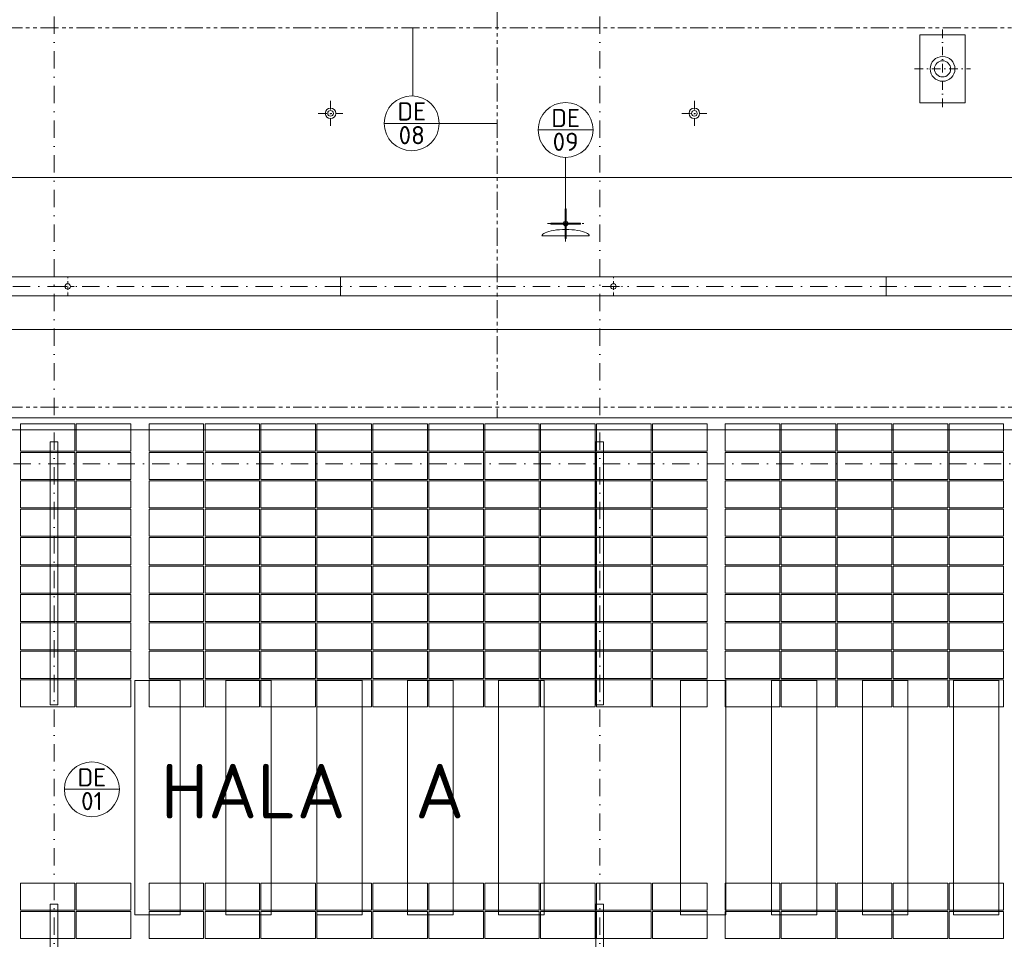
# Model space of a CAD drawing. Header units: millimetres. Extents: x -29085 to 3627694, y -159961 to 2281735.
# Tile 164 of 229: x 243174 to 264824, y 257223 to 277451. Entities that reach past the tile are written whole.
import ezdxf
from ezdxf.enums import TextEntityAlignment as Align

# ---------------------------------------------------------------- set-up
doc = ezdxf.new("R2010")
doc.units = ezdxf.units.MM
for name, pattern in [('CENTERX2', [101.6, 63.5, -12.7, 12.7, -12.7]), ('DASHDOT', [25.4, 12.7, -6.35, 0, -6.35]), ('PHANTOM2', [31.75, 15.875, -3.175, 3.175, -3.175, 3.175, -3.175])]:
    doc.linetypes.add(name, pattern=pattern)
for name, color, linetype, lineweight in [('A99_FVE', 30, 'Continuous', 5), ('A99_N_koty-200', 5, 'Continuous', 5), ('A99_N_txt-popis-200', 240, 'Continuous', 5), ('A99_N_znaceni 200', 5, 'Continuous', 5), ('A99_S_kce-demolice', 30, 'Continuous', 20), ('A99_S_kce-pohl', 7, 'Continuous', 5), ('A99_S_osy', 1, 'CENTERX2', 5)]:
    doc.layers.add(name, color=color, linetype=linetype, lineweight=lineweight)
doc.styles.add('A99_kota', font='isocpeur.ttf', dxfattribs={"height": 2})
doc.styles.add('A99_popis', font='isocpeur.ttf')
doc.styles.add('ad_popis 100', font='isocpeur.ttf', dxfattribs={"height": 200})
doc.dimstyles.new('A99_kota_200 new', dxfattribs={"dimscale": 200, "dimtxt": 2, "dimasz": 1.2, "dimexe": 0.5, "dimexo": 1.5, "dimgap": 0.3, "dimtad": 1, "dimdec": 0, "dimzin": 3, "dimdsep": 46, "dimtxsty": 'A99_kota', "dimblk": 'ARCHTICK', "dimcen": 2.5, "dimazin": 2, "dimtfac": 0.75, "dimtdec": 0, "dimtmove": 2, "dimatfit": 0, "dimfxl": 4, "dimfxlon": 1, "dimtolj": 1, "dimtzin": 0, "dimlwd": 5, "dimlwe": 5, "dimarcsym": 0})

# ---------------------------------------------------------------- blocks, each defined once
blk = doc.blocks.new('_ArchTick')
at = {"color": 0, "linetype": 'ByBlock', "const_width": 0.15}
blk.add_lwpolyline([(-0.5, -0.5), (0.5, 0.5)], dxfattribs=at)
blk = doc.blocks.new('*D96')
at = {"layer": 'A99_N_koty-200', "color": 0, "linetype": 'Continuous', "lineweight": 5, "transparency": 16777216}
for p, q in [((219679, 273976), (219679, 274076)), ((219679, 273976), (364729, 273976)), ((364729, 273976), (364729, 274076))]:
    blk.add_line(p, q, dxfattribs=at)
at = {"layer": 'Defpoints', "color": 0, "linetype": 'Continuous', "transparency": 16777216}
for p in [(219679, 273966), (364729, 273976), (364729, 273966)]:
    blk.add_point(p, dxfattribs=at)
at = {"layer": 'A99_N_koty-200', "color": 0, "linetype": 'Continuous', "lineweight": 5, "transparency": 16777216, "xscale": 240, "yscale": 240, "zscale": 240, "rotation": 180}
blk.add_blockref('_ArchTick', (219679, 273976), dxfattribs=at)
at = {"layer": 'A99_N_koty-200', "color": 0, "linetype": 'Continuous', "lineweight": 5, "transparency": 16777216, "xscale": 240, "yscale": 240, "zscale": 240}
blk.add_blockref('_ArchTick', (364729, 273976), dxfattribs=at)
at = {"layer": 'A99_N_koty-200', "color": 0, "linetype": 'Continuous', "transparency": 16777216, "insert": (290879, 274276), "char_height": 400, "attachment_point": 5, "style": 'A99_kota'}
blk.add_mtext('\\A1;145050', dxfattribs=at)
blk = doc.blocks.new('*U28')
at = {"color": 0, "linetype": 'ByBlock'}
blk.add_line((-3.02, 0), (3.02, 0), dxfattribs=at)
blk.add_circle((0, 0), 3.02, dxfattribs=at)
at = {"color": 0, "linetype": 'ByBlock', "style": 'A99_popis'}
for tag, p in [('KATEGORIE', (0, 1.31)), ('PRVEK', (0, -1.3))]:
    blk.add_attdef(tag, text='', height=2, dxfattribs=at).set_placement(p, align=Align.MIDDLE_CENTER)

msp = doc.modelspace()

# ---------------------------------------------------------------- linework, layer by layer
at = {"layer": 'A99_FVE', "lineweight": 5, "ltscale": 2}
for points in [[(244389, 268558.3), (244389, 267963.3), (243189, 267963.3), (243189, 268558.3)], [(245619, 268558.3), (245619, 267963.3), (244419, 267963.3), (244419, 268558.3)], [(246019, 268558.3), (246019, 267963.3), (247219, 267963.3), (247219, 268558.3)], [(247249, 268558.3), (247249, 267963.3), (248449, 267963.3), (248449, 268558.3)], [(248479, 268558.3), (248479, 267963.3), (249679, 267963.3), (249679, 268558.3)], [(249709, 268558.3), (249709, 267963.3), (250909, 267963.3), (250909, 268558.3)], [(250939, 268558.3), (250939, 267963.3), (252139, 267963.3), (252139, 268558.3)], [(253369, 268558.3), (253369, 267963.3), (252169, 267963.3), (252169, 268558.3)], [(254599, 268558.3), (254599, 267963.3), (253399, 267963.3), (253399, 268558.3)], [(255829, 268558.3), (255829, 267963.3), (254629, 267963.3), (254629, 268558.3)], [(257059, 268558.3), (257059, 267963.3), (255859, 267963.3), (255859, 268558.3)], [(258289, 268558.3), (258289, 267963.3), (257089, 267963.3), (257089, 268558.3)], [(258689, 268558.3), (258689, 267963.3), (259889, 267963.3), (259889, 268558.3)], [(259919, 268558.3), (259919, 267963.3), (261119, 267963.3), (261119, 268558.3)], [(261149, 268558.3), (261149, 267963.3), (262349, 267963.3), (262349, 268558.3)], [(262379, 268558.3), (262379, 267963.3), (263579, 267963.3), (263579, 268558.3)], [(263609, 268558.3), (263609, 267963.3), (264809, 267963.3), (264809, 268558.3)], [(244389, 267338.3), (244389, 267933.3), (243189, 267933.3), (243189, 267338.3)], [(245619, 267338.3), (245619, 267933.3), (244419, 267933.3), (244419, 267338.3)], [(246019, 267338.3), (246019, 267933.3), (247219, 267933.3), (247219, 267338.3)], [(247249, 267338.3), (247249, 267933.3), (248449, 267933.3), (248449, 267338.3)], [(248479, 267338.3), (248479, 267933.3), (249679, 267933.3), (249679, 267338.3)], [(249709, 267338.3), (249709, 267933.3), (250909, 267933.3), (250909, 267338.3)], [(250939, 267338.3), (250939, 267933.3), (252139, 267933.3), (252139, 267338.3)], [(253369, 267338.3), (253369, 267933.3), (252169, 267933.3), (252169, 267338.3)], [(254599, 267338.3), (254599, 267933.3), (253399, 267933.3), (253399, 267338.3)], [(255829, 267338.3), (255829, 267933.3), (254629, 267933.3), (254629, 267338.3)], [(257059, 267338.3), (257059, 267933.3), (255859, 267933.3), (255859, 267338.3)], [(258289, 267338.3), (258289, 267933.3), (257089, 267933.3), (257089, 267338.3)], [(258689, 267338.3), (258689, 267933.3), (259889, 267933.3), (259889, 267338.3)], [(259919, 267338.3), (259919, 267933.3), (261119, 267933.3), (261119, 267338.3)], [(261149, 267338.3), (261149, 267933.3), (262349, 267933.3), (262349, 267338.3)], [(262379, 267338.3), (262379, 267933.3), (263579, 267933.3), (263579, 267338.3)], [(263609, 267338.3), (263609, 267933.3), (264809, 267933.3), (264809, 267338.3)], [(244389, 267308.3), (244389, 266713.3), (243189, 266713.3), (243189, 267308.3)], [(245619, 267308.3), (245619, 266713.3), (244419, 266713.3), (244419, 267308.3)], [(246019, 267308.3), (246019, 266713.3), (247219, 266713.3), (247219, 267308.3)], [(247249, 267308.3), (247249, 266713.3), (248449, 266713.3), (248449, 267308.3)], [(248479, 267308.3), (248479, 266713.3), (249679, 266713.3), (249679, 267308.3)], [(249709, 267308.3), (249709, 266713.3), (250909, 266713.3), (250909, 267308.3)], [(250939, 267308.3), (250939, 266713.3), (252139, 266713.3), (252139, 267308.3)], [(253369, 267308.3), (253369, 266713.3), (252169, 266713.3), (252169, 267308.3)], [(254599, 267308.3), (254599, 266713.3), (253399, 266713.3), (253399, 267308.3)], [(255829, 267308.3), (255829, 266713.3), (254629, 266713.3), (254629, 267308.3)], [(257059, 267308.3), (257059, 266713.3), (255859, 266713.3), (255859, 267308.3)], [(258289, 267308.3), (258289, 266713.3), (257089, 266713.3), (257089, 267308.3)], [(258689, 267308.3), (258689, 266713.3), (259889, 266713.3), (259889, 267308.3)], [(259919, 267308.3), (259919, 266713.3), (261119, 266713.3), (261119, 267308.3)], [(261149, 267308.3), (261149, 266713.3), (262349, 266713.3), (262349, 267308.3)], [(262379, 267308.3), (262379, 266713.3), (263579, 266713.3), (263579, 267308.3)], [(263609, 267308.3), (263609, 266713.3), (264809, 266713.3), (264809, 267308.3)], [(244389, 266088.3), (244389, 266683.3), (243189, 266683.3), (243189, 266088.3)], [(245619, 266088.3), (245619, 266683.3), (244419, 266683.3), (244419, 266088.3)], [(246019, 266088.3), (246019, 266683.3), (247219, 266683.3), (247219, 266088.3)], [(247249, 266088.3), (247249, 266683.3), (248449, 266683.3), (248449, 266088.3)], [(248479, 266088.3), (248479, 266683.3), (249679, 266683.3), (249679, 266088.3)], [(249709, 266088.3), (249709, 266683.3), (250909, 266683.3), (250909, 266088.3)], [(250939, 266088.3), (250939, 266683.3), (252139, 266683.3), (252139, 266088.3)], [(253369, 266088.3), (253369, 266683.3), (252169, 266683.3), (252169, 266088.3)], [(254599, 266088.3), (254599, 266683.3), (253399, 266683.3), (253399, 266088.3)], [(255829, 266088.3), (255829, 266683.3), (254629, 266683.3), (254629, 266088.3)], [(257059, 266088.3), (257059, 266683.3), (255859, 266683.3), (255859, 266088.3)], [(258289, 266088.3), (258289, 266683.3), (257089, 266683.3), (257089, 266088.3)], [(258689, 266088.3), (258689, 266683.3), (259889, 266683.3), (259889, 266088.3)], [(259919, 266088.3), (259919, 266683.3), (261119, 266683.3), (261119, 266088.3)], [(261149, 266088.3), (261149, 266683.3), (262349, 266683.3), (262349, 266088.3)], [(262379, 266088.3), (262379, 266683.3), (263579, 266683.3), (263579, 266088.3)], [(263609, 266088.3), (263609, 266683.3), (264809, 266683.3), (264809, 266088.3)], [(244389, 265463.3), (244389, 266058.3), (243189, 266058.3), (243189, 265463.3)], [(245619, 265463.3), (245619, 266058.3), (244419, 266058.3), (244419, 265463.3)], [(246019, 265463.3), (246019, 266058.3), (247219, 266058.3), (247219, 265463.3)], [(247249, 265463.3), (247249, 266058.3), (248449, 266058.3), (248449, 265463.3)], [(248479, 265463.3), (248479, 266058.3), (249679, 266058.3), (249679, 265463.3)], [(249709, 265463.3), (249709, 266058.3), (250909, 266058.3), (250909, 265463.3)], [(250939, 265463.3), (250939, 266058.3), (252139, 266058.3), (252139, 265463.3)], [(253369, 265463.3), (253369, 266058.3), (252169, 266058.3), (252169, 265463.3)], [(254599, 265463.3), (254599, 266058.3), (253399, 266058.3), (253399, 265463.3)], [(255829, 265463.3), (255829, 266058.3), (254629, 266058.3), (254629, 265463.3)], [(257059, 265463.3), (257059, 266058.3), (255859, 266058.3), (255859, 265463.3)], [(258289, 265463.3), (258289, 266058.3), (257089, 266058.3), (257089, 265463.3)], [(258689, 265463.3), (258689, 266058.3), (259889, 266058.3), (259889, 265463.3)], [(259919, 265463.3), (259919, 266058.3), (261119, 266058.3), (261119, 265463.3)], [(261149, 265463.3), (261149, 266058.3), (262349, 266058.3), (262349, 265463.3)], [(262379, 265463.3), (262379, 266058.3), (263579, 266058.3), (263579, 265463.3)], [(263609, 265463.3), (263609, 266058.3), (264809, 266058.3), (264809, 265463.3)], [(244389, 264838.3), (244389, 265433.3), (243189, 265433.3), (243189, 264838.3)], [(245619, 264838.3), (245619, 265433.3), (244419, 265433.3), (244419, 264838.3)], [(246019, 264838.3), (246019, 265433.3), (247219, 265433.3), (247219, 264838.3)], [(247249, 264838.3), (247249, 265433.3), (248449, 265433.3), (248449, 264838.3)], [(248479, 264838.3), (248479, 265433.3), (249679, 265433.3), (249679, 264838.3)], [(249709, 264838.3), (249709, 265433.3), (250909, 265433.3), (250909, 264838.3)], [(250939, 264838.3), (250939, 265433.3), (252139, 265433.3), (252139, 264838.3)], [(253369, 264838.3), (253369, 265433.3), (252169, 265433.3), (252169, 264838.3)], [(254599, 264838.3), (254599, 265433.3), (253399, 265433.3), (253399, 264838.3)], [(255829, 264838.3), (255829, 265433.3), (254629, 265433.3), (254629, 264838.3)], [(257059, 264838.3), (257059, 265433.3), (255859, 265433.3), (255859, 264838.3)], [(258289, 264838.3), (258289, 265433.3), (257089, 265433.3), (257089, 264838.3)], [(258689, 264838.3), (258689, 265433.3), (259889, 265433.3), (259889, 264838.3)], [(259919, 264838.3), (259919, 265433.3), (261119, 265433.3), (261119, 264838.3)], [(261149, 264838.3), (261149, 265433.3), (262349, 265433.3), (262349, 264838.3)], [(262379, 264838.3), (262379, 265433.3), (263579, 265433.3), (263579, 264838.3)], [(263609, 264838.3), (263609, 265433.3), (264809, 265433.3), (264809, 264838.3)], [(244389, 264213.3), (244389, 264808.3), (243189, 264808.3), (243189, 264213.3)], [(245619, 264213.3), (245619, 264808.3), (244419, 264808.3), (244419, 264213.3)], [(246019, 264213.3), (246019, 264808.3), (247219, 264808.3), (247219, 264213.3)], [(247249, 264213.3), (247249, 264808.3), (248449, 264808.3), (248449, 264213.3)], [(248479, 264213.3), (248479, 264808.3), (249679, 264808.3), (249679, 264213.3)], [(249709, 264213.3), (249709, 264808.3), (250909, 264808.3), (250909, 264213.3)], [(250939, 264213.3), (250939, 264808.3), (252139, 264808.3), (252139, 264213.3)], [(253369, 264213.3), (253369, 264808.3), (252169, 264808.3), (252169, 264213.3)], [(254599, 264213.3), (254599, 264808.3), (253399, 264808.3), (253399, 264213.3)], [(255829, 264213.3), (255829, 264808.3), (254629, 264808.3), (254629, 264213.3)], [(257059, 264213.3), (257059, 264808.3), (255859, 264808.3), (255859, 264213.3)], [(258289, 264213.3), (258289, 264808.3), (257089, 264808.3), (257089, 264213.3)], [(258689, 264213.3), (258689, 264808.3), (259889, 264808.3), (259889, 264213.3)], [(259919, 264213.3), (259919, 264808.3), (261119, 264808.3), (261119, 264213.3)], [(261149, 264213.3), (261149, 264808.3), (262349, 264808.3), (262349, 264213.3)], [(262379, 264213.3), (262379, 264808.3), (263579, 264808.3), (263579, 264213.3)], [(263609, 264213.3), (263609, 264808.3), (264809, 264808.3), (264809, 264213.3)], [(244389, 263588.3), (244389, 264183.3), (243189, 264183.3), (243189, 263588.3)], [(245619, 263588.3), (245619, 264183.3), (244419, 264183.3), (244419, 263588.3)], [(246019, 263588.3), (246019, 264183.3), (247219, 264183.3), (247219, 263588.3)], [(247249, 263588.3), (247249, 264183.3), (248449, 264183.3), (248449, 263588.3)], [(248479, 263588.3), (248479, 264183.3), (249679, 264183.3), (249679, 263588.3)], [(249709, 263588.3), (249709, 264183.3), (250909, 264183.3), (250909, 263588.3)], [(250939, 263588.3), (250939, 264183.3), (252139, 264183.3), (252139, 263588.3)], [(253369, 263588.3), (253369, 264183.3), (252169, 264183.3), (252169, 263588.3)], [(254599, 263588.3), (254599, 264183.3), (253399, 264183.3), (253399, 263588.3)], [(255829, 263588.3), (255829, 264183.3), (254629, 264183.3), (254629, 263588.3)], [(257059, 263588.3), (257059, 264183.3), (255859, 264183.3), (255859, 263588.3)], [(258289, 263588.3), (258289, 264183.3), (257089, 264183.3), (257089, 263588.3)], [(258689, 263588.3), (258689, 264183.3), (259889, 264183.3), (259889, 263588.3)], [(259919, 263588.3), (259919, 264183.3), (261119, 264183.3), (261119, 263588.3)], [(261149, 263588.3), (261149, 264183.3), (262349, 264183.3), (262349, 263588.3)], [(262379, 263588.3), (262379, 264183.3), (263579, 264183.3), (263579, 263588.3)], [(263609, 263588.3), (263609, 264183.3), (264809, 264183.3), (264809, 263588.3)], [(244389, 262963.3), (244389, 263558.3), (243189, 263558.3), (243189, 262963.3)], [(245619, 262963.3), (245619, 263558.3), (244419, 263558.3), (244419, 262963.3)], [(246019, 262963.3), (246019, 263558.3), (247219, 263558.3), (247219, 262963.3)], [(247249, 262963.3), (247249, 263558.3), (248449, 263558.3), (248449, 262963.3)], [(248479, 262963.3), (248479, 263558.3), (249679, 263558.3), (249679, 262963.3)], [(249709, 262963.3), (249709, 263558.3), (250909, 263558.3), (250909, 262963.3)], [(250939, 262963.3), (250939, 263558.3), (252139, 263558.3), (252139, 262963.3)], [(253369, 262963.3), (253369, 263558.3), (252169, 263558.3), (252169, 262963.3)], [(254599, 262963.3), (254599, 263558.3), (253399, 263558.3), (253399, 262963.3)], [(255829, 262963.3), (255829, 263558.3), (254629, 263558.3), (254629, 262963.3)], [(257059, 262963.3), (257059, 263558.3), (255859, 263558.3), (255859, 262963.3)], [(258289, 262963.3), (258289, 263558.3), (257089, 263558.3), (257089, 262963.3)], [(258689, 262963.3), (258689, 263558.3), (259889, 263558.3), (259889, 262963.3)], [(259919, 262963.3), (259919, 263558.3), (261119, 263558.3), (261119, 262963.3)], [(261149, 262963.3), (261149, 263558.3), (262349, 263558.3), (262349, 262963.3)], [(262379, 262963.3), (262379, 263558.3), (263579, 263558.3), (263579, 262963.3)], [(263609, 262963.3), (263609, 263558.3), (264809, 263558.3), (264809, 262963.3)], [(244389, 262338.3), (244389, 262933.3), (243189, 262933.3), (243189, 262338.3)], [(245619, 262338.3), (245619, 262933.3), (244419, 262933.3), (244419, 262338.3)], [(246019, 262338.3), (246019, 262933.3), (247219, 262933.3), (247219, 262338.3)], [(247249, 262338.3), (247249, 262933.3), (248449, 262933.3), (248449, 262338.3)], [(248479, 262338.3), (248479, 262933.3), (249679, 262933.3), (249679, 262338.3)], [(249709, 262338.3), (249709, 262933.3), (250909, 262933.3), (250909, 262338.3)], [(250939, 262338.3), (250939, 262933.3), (252139, 262933.3), (252139, 262338.3)], [(253369, 262338.3), (253369, 262933.3), (252169, 262933.3), (252169, 262338.3)], [(254599, 262338.3), (254599, 262933.3), (253399, 262933.3), (253399, 262338.3)], [(255829, 262338.3), (255829, 262933.3), (254629, 262933.3), (254629, 262338.3)], [(257059, 262338.3), (257059, 262933.3), (255859, 262933.3), (255859, 262338.3)], [(258289, 262338.3), (258289, 262933.3), (257089, 262933.3), (257089, 262338.3)], [(258689, 262338.3), (258689, 262933.3), (259889, 262933.3), (259889, 262338.3)], [(259919, 262338.3), (259919, 262933.3), (261119, 262933.3), (261119, 262338.3)], [(261149, 262338.3), (261149, 262933.3), (262349, 262933.3), (262349, 262338.3)], [(262379, 262338.3), (262379, 262933.3), (263579, 262933.3), (263579, 262338.3)], [(263609, 262338.3), (263609, 262933.3), (264809, 262933.3), (264809, 262338.3)], [(244389, 257863.3), (244389, 258458.3), (243189, 258458.3), (243189, 257863.3)], [(245619, 257863.3), (245619, 258458.3), (244419, 258458.3), (244419, 257863.3)], [(246019, 257863.3), (246019, 258458.3), (247219, 258458.3), (247219, 257863.3)], [(247249, 257863.3), (247249, 258458.3), (248449, 258458.3), (248449, 257863.3)], [(248479, 257863.3), (248479, 258458.3), (249679, 258458.3), (249679, 257863.3)], [(249709, 257863.3), (249709, 258458.3), (250909, 258458.3), (250909, 257863.3)], [(250939, 257863.3), (250939, 258458.3), (252139, 258458.3), (252139, 257863.3)], [(253369, 257863.3), (253369, 258458.3), (252169, 258458.3), (252169, 257863.3)], [(254599, 257863.3), (254599, 258458.3), (253399, 258458.3), (253399, 257863.3)], [(255829, 257863.3), (255829, 258458.3), (254629, 258458.3), (254629, 257863.3)], [(257059, 257863.3), (257059, 258458.3), (255859, 258458.3), (255859, 257863.3)], [(258289, 257863.3), (258289, 258458.3), (257089, 258458.3), (257089, 257863.3)], [(258689, 257863.3), (258689, 258458.3), (259889, 258458.3), (259889, 257863.3)], [(259919, 257863.3), (259919, 258458.3), (261119, 258458.3), (261119, 257863.3)], [(261149, 257863.3), (261149, 258458.3), (262349, 258458.3), (262349, 257863.3)], [(262379, 257863.3), (262379, 258458.3), (263579, 258458.3), (263579, 257863.3)], [(263609, 257863.3), (263609, 258458.3), (264809, 258458.3), (264809, 257863.3)], [(244389, 257238.3), (244389, 257833.3), (243189, 257833.3), (243189, 257238.3)], [(245619, 257238.3), (245619, 257833.3), (244419, 257833.3), (244419, 257238.3)], [(246019, 257238.3), (246019, 257833.3), (247219, 257833.3), (247219, 257238.3)], [(247249, 257238.3), (247249, 257833.3), (248449, 257833.3), (248449, 257238.3)], [(248479, 257238.3), (248479, 257833.3), (249679, 257833.3), (249679, 257238.3)], [(249709, 257238.3), (249709, 257833.3), (250909, 257833.3), (250909, 257238.3)], [(250939, 257238.3), (250939, 257833.3), (252139, 257833.3), (252139, 257238.3)], [(253369, 257238.3), (253369, 257833.3), (252169, 257833.3), (252169, 257238.3)], [(254599, 257238.3), (254599, 257833.3), (253399, 257833.3), (253399, 257238.3)], [(255829, 257238.3), (255829, 257833.3), (254629, 257833.3), (254629, 257238.3)], [(257059, 257238.3), (257059, 257833.3), (255859, 257833.3), (255859, 257238.3)], [(258289, 257238.3), (258289, 257833.3), (257089, 257833.3), (257089, 257238.3)], [(258689, 257238.3), (258689, 257833.3), (259889, 257833.3), (259889, 257238.3)], [(259919, 257238.3), (259919, 257833.3), (261119, 257833.3), (261119, 257238.3)], [(261149, 257238.3), (261149, 257833.3), (262349, 257833.3), (262349, 257238.3)], [(262379, 257238.3), (262379, 257833.3), (263579, 257833.3), (263579, 257238.3)], [(263609, 257238.3), (263609, 257833.3), (264809, 257833.3), (264809, 257238.3)]]:
    msp.add_lwpolyline(points, close=True, dxfattribs=at)
at = {"layer": 'A99_FVE', "linetype": 'Continuous', "lineweight": 15, "ltscale": 2}
for points in [[(243844, 268169.1), (244014, 268169.1), (244014, 262384.1), (243844, 262384.1)], [(255844, 268168.3), (256014, 268168.3), (256014, 262383.3), (255844, 262383.3)], [(243844, 257994.1), (244014, 257994.1), (244014, 253979.1), (243844, 253979.1)], [(255844, 257993.3), (256014, 257993.3), (256014, 253978.3), (255844, 253978.3)]]:
    msp.add_lwpolyline(points, close=True, dxfattribs=at)
at = {"layer": 'A99_N_znaceni 200'}
for points in [[(251821.6, 277273.3), (251821.6, 275774.2)], [(252398.5, 275170.8), (253672.3, 275170.8)], [(255177.7, 274421.1), (255177.7, 272965.8)]]:
    msp.add_lwpolyline(points, dxfattribs=at)
at = {"layer": 'A99_S_kce-demolice', "linetype": 'PHANTOM2', "lineweight": 9, "ltscale": 25}
for points in [[(253672.3, 277633.3), (253672.3, 268693.3)], [(219817.1, 277273.3), (364669, 277273.3)], [(221409, 268925.8), (364669, 268925.8)]]:
    msp.add_lwpolyline(points, dxfattribs=at)
at = {"layer": 'A99_S_kce-demolice', "linetype": 'DASHDOT', "lineweight": 5, "ltscale": 15}
for points in [[(263466.5, 277238.3), (263466.5, 275498.3)], [(262852.7, 276368.3), (264080.2, 276368.3)], [(250009, 275663.3), (250009, 275118.3)], [(258009, 275663.3), (258009, 275118.3)], [(258009, 275663.3), (258009, 275118.3)], [(249736.5, 275390.8), (250281.5, 275390.8)], [(257736.5, 275390.8), (258281.5, 275390.8)], [(257736.5, 275390.8), (258281.5, 275390.8)], [(255177.7, 272568.3), (255177.7, 273363.3)], [(254777.7, 272965.8), (255577.7, 272965.8)]]:
    msp.add_lwpolyline(points, dxfattribs=at)
at = {"layer": 'A99_S_kce-demolice', "linetype": 'Continuous', "lineweight": 5, "ltscale": 0.5}
for points in [[(263966.5, 277118.3), (262966.5, 277118.3), (262966.5, 275618.3), (263966.5, 275618.3)], [(255167.7, 272640.8), (255167.7, 273290.8), (255187.7, 273290.8), (255187.7, 272640.8)], [(254852.7, 272975.8), (255502.7, 272975.8), (255502.7, 272955.8), (254852.7, 272955.8)]]:
    msp.add_lwpolyline(points, close=True, dxfattribs=at)
msp.add_lwpolyline([(254656.5, 272693.3), (255699, 272693.3)], dxfattribs=at)
at = {"layer": 'A99_S_kce-demolice', "linetype": 'Continuous', "lineweight": 9}
for points in [[(245704, 262918.3), (246704, 262918.3), (246704, 257758.3), (245704, 257758.3)], [(247704, 262918.3), (248704, 262918.3), (248704, 257758.3), (247704, 257758.3)], [(249704, 262918.3), (250704, 262918.3), (250704, 257758.3), (249704, 257758.3)], [(251704, 262918.3), (252704, 262918.3), (252704, 257758.3), (251704, 257758.3)], [(253704, 262918.3), (254704, 262918.3), (254704, 257758.3), (253704, 257758.3)], [(257704, 262918.3), (258704, 262918.3), (258704, 257758.3), (257704, 257758.3)], [(259704, 262918.3), (260704, 262918.3), (260704, 257758.3), (259704, 257758.3)], [(261704, 262918.3), (262704, 262918.3), (262704, 257758.3), (261704, 257758.3)], [(263704, 262918.3), (264704, 262918.3), (264704, 257758.3), (263704, 257758.3)]]:
    msp.add_lwpolyline(points, close=True, dxfattribs=at)
at = {"layer": 'A99_S_kce-demolice', "linetype": 'Continuous', "lineweight": 5, "ltscale": 0.5}
for centre, radius in [((263466.5, 276368.3), 272.5), ((263466.5, 276368.3), 177.5), ((250009, 275390.8), 116), ((250009, 275390.8), 62.5), ((258009, 275390.8), 116), ((258009, 275390.8), 116), ((258009, 275390.8), 62.5), ((258009, 275390.8), 62.5), ((255177.7, 272965.8), 50)]:
    msp.add_circle(centre, radius, dxfattribs=at)
msp.add_ellipse((255177.7, 272693.3), major_axis=(521.2, 0), ratio=0.2733813, start_param=0, end_param=3.1415927, dxfattribs=at)
at = {"layer": 'A99_S_kce-pohl', "linetype": 'Continuous', "ltscale": 25}
for points in [[(364619, 271373.3), (364619, 271793.3), (219929, 271793.3), (219929, 271373.3)], [(352479, 268428.3), (352479, 268693.3), (221939, 268693.3), (221939, 268428.3)]]:
    msp.add_lwpolyline(points, close=True, dxfattribs=at)
at = {"layer": 'A99_S_kce-pohl', "linetype": 'DASHDOT', "lineweight": 5, "ltscale": 5}
for points in [[(244229, 271383.3), (244229, 271783.3)], [(244229, 271383.3), (244229, 271783.3)], [(256229, 271383.3), (256229, 271783.3)], [(256229, 271383.3), (256229, 271783.3)], [(244029, 271583.3), (244429, 271583.3)], [(244029, 271583.3), (244429, 271583.3)], [(256029, 271583.3), (256429, 271583.3)], [(256029, 271583.3), (256429, 271583.3)]]:
    msp.add_lwpolyline(points, dxfattribs=at)
at = {"layer": 'A99_S_kce-pohl', "linetype": 'Continuous', "ltscale": 25}
for points in [[(250229, 271373.3), (250229, 271793.3)], [(262229, 271373.3), (262229, 271793.3)]]:
    msp.add_lwpolyline(points, dxfattribs=at)
at = {"layer": 'A99_S_kce-pohl', "linetype": 'Continuous', "lineweight": 9}
msp.add_lwpolyline([(352804.5, 270633.3), (219379, 270633.3)], dxfattribs=at)
at = {"layer": 'A99_S_kce-pohl', "linetype": 'Continuous'}
for centre in [(244229, 271583.3), (244229, 271583.3), (256229, 271583.3), (256229, 271583.3)]:
    msp.add_circle(centre, 60, dxfattribs=at)
at = {"layer": 'A99_S_osy', "linetype": 'DASHDOT', "lineweight": 5, "ltscale": 30}
for points in [[(243929, 344583.3), (243929, 241173.3)], [(255929, 344583.3), (255929, 241173.3)], [(391254, 271583.3), (218304, 271583.3)], [(366879, 267683.3), (211269, 267683.3)]]:
    msp.add_lwpolyline(points, dxfattribs=at)

# ---------------------------------------------------------------- block references
at = {"layer": 'A99_N_znaceni 200', "xscale": 200, "yscale": 200, "zscale": 200}
for p, values in [((251794.6, 275170.8), {'KATEGORIE': 'DE', 'PRVEK': '08'}), ((255177.7, 275025.1), {'KATEGORIE': 'DE', 'PRVEK': '09'}), ((244761, 260522.8), {'KATEGORIE': 'DE', 'PRVEK': '01'})]:
    msp.add_blockref('*U28', p, dxfattribs=at).add_auto_attribs(values)

# ---------------------------------------------------------------- texts
at = {"layer": 'A99_N_txt-popis-200', "lineweight": 9, "ltscale": 5, "style": 'ad_popis 100'}
msp.add_text('HALA  A', height=1200, dxfattribs=at).set_placement((246279, 259883.3))

# ---------------------------------------------------------------- dimensions: what is measured, and where the dimension line sits
at = {"layer": 'A99_N_koty-200', "linetype": 'Continuous'}
dim = msp.add_linear_dim(base=(364729, 273975.8), p1=(219679, 273965.8), p2=(364729, 273965.8), dimstyle='A99_kota_200 new', override={"dimscale": 0, "dimtix": 1, "dimtofl": 1, "dimtmove": 2, "dimatfit": 0}, dxfattribs=at)
dim.commit()
dim.dimension.update_dxf_attribs({"geometry": '*D96', "text_midpoint": (290879, 274275.8), "dimtype": 128})

doc.saveas('drawing.dxf')
